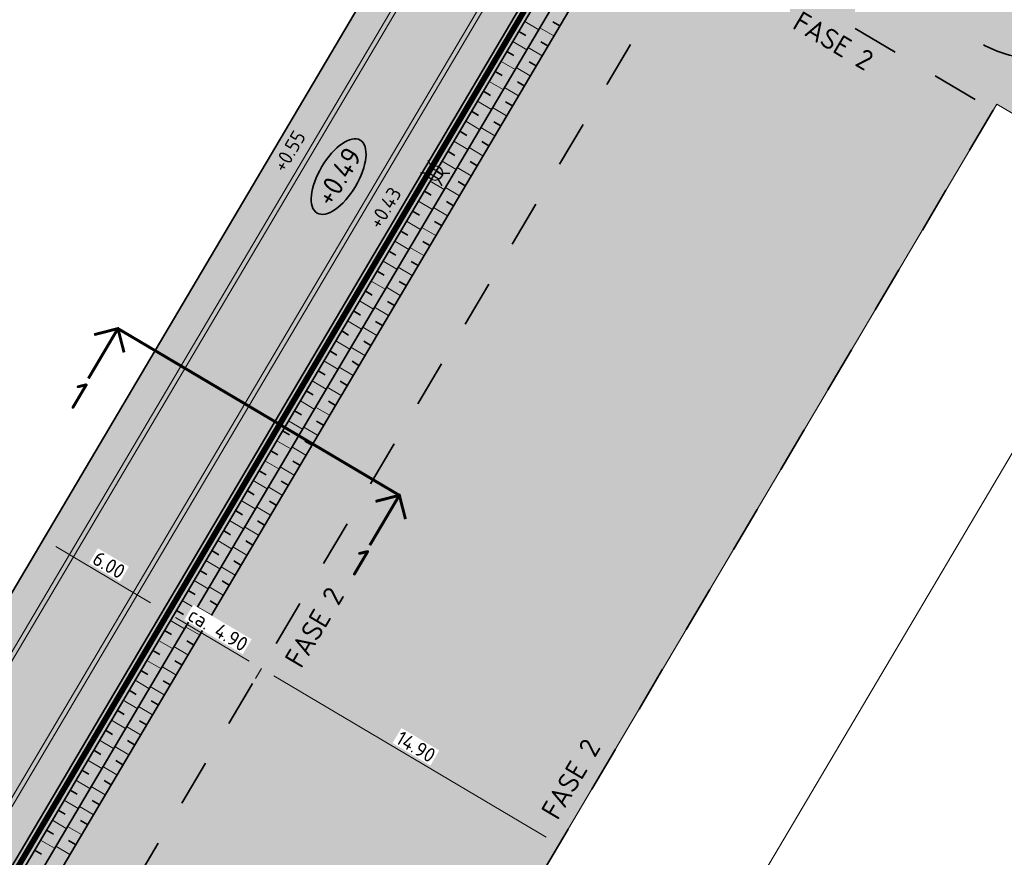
# Model space of a CAD drawing. Header units: metres. Extents: x 90722 to 92458, y 464239 to 465276.
# Tile 13 of 33: x 90834 to 90876, y 464997 to 465033. Entities that reach past the tile are written whole.
import ezdxf
from ezdxf.enums import TextEntityAlignment as Align

# ---------------------------------------------------------------- set-up
doc = ezdxf.new("R2010")
doc.units = ezdxf.units.M
for name, pattern in [('NLCS-HIDDEN', [4, 2, -2]), ('RI-DRAIN_PP100', [10, 6, -1, 0, -1, 0, -1, 0, -1]), ('XX-CENTER', [8, 5, -1, 1, -1]), ('XX-FASEGRENS', [4, 2, -2])]:
    doc.linetypes.add(name, pattern=pattern)
for name, color, linetype, lineweight in [('N-WE-GR-GRAS_RUIGGRAS-A-500', 62, 'Continuous', 18), ('N-WE-GW-TALUDARCERING_KORT-G', 90, 'Continuous', 35), ('N-WE-GW-TALUDARCERING_LANG-G', 90, 'Continuous', 18), ('N-WE-GW-WATERGANG_GREPPEL_BODEM-G', 90, 'Continuous', 35), ('N-WE-GW-WATERGANG_GREPPEL_INSTEEK-G', 90, 'Continuous', 35), ('N-WE-IE-MEUBILAIR_WEGMEUBILAIR_LICHTMAST-S', 7, 'Continuous', 25), ('N-WE-KG-FASEGRENS_ONTWIKKELING-G', 7, 'XX-FASEGRENS', 35), ('N-WE-KG-FASEGRENS_ONTWIKKELING-T35', 2, 'Continuous', 35), ('N-WE-RI-DRAINAGE_DRAIN_PP_100-G', 90, 'RI-DRAIN_PP100', 35), ('N-WE-VH-HOOGTELABEL-S', 7, 'Continuous', 25), ('N-WE-VH-M', 7, 'Continuous', 18), ('N-WE-VH-VERHARDING_STREETPRINT-A-500', 252, 'Continuous', 0), ('N01-WE-GW-HELOFYTENFILTER-A-500', 62, 'Continuous', 18), ('N02-WE-VH-M', 7, 'Continuous', 18), ('N02-WE-VH-VERHARDING-G', 7, 'Continuous', 35), ('X-XX-AL-VERWIJZING_DOORSNEDE-S', 7, 'Continuous', 25), ('X02-XX-AL-HOOGTELABEL-T25', 7, 'Continuous', 25)]:
    doc.layers.add(name, color=color, linetype=linetype, lineweight=lineweight)
doc.layers.add('N-WE-GW-WATERGANG_GREPPEL-V', color=7, linetype='Continuous', lineweight=18, true_color=0xb7ee87)
doc.layers.add('N-WE-OG-WEG_PARKEERPLAATS_HOOFDRIJBAAN-A-500', color=7, linetype='Continuous', lineweight=18, true_color=0x848483)
doc.layers.add('N-WE-KL-TRACE_ET_OV-G', color=190, linetype='NLCS-HIDDEN', lineweight=35, true_color=0x7f00ff, transparency=0.5)
doc.layers.add('X-XX-AL-HULPLIJN-G', color=155, linetype='Continuous', lineweight=18, plot=False)
doc.layers.get('0').freeze()
doc.styles.add('NLCS-ISO', font='NLCS-ISO.ttf')
doc.styles.add('NLCS-ISO-M250-T25', font='NLCS-ISO.ttf', dxfattribs={"height": 0.625})
doc.styles.add('NLCS-ISO-M250-T35', font='NLCS-ISO.ttf', dxfattribs={"height": 0.875})
doc.dimstyles.new('NLCS-M250-T25-PIJL_L2_H1', dxfattribs={"dimscale": 0.25, "dimtxt": 2.5, "dimasz": 2.5, "dimexe": 2, "dimexo": 2, "dimgap": 0.7, "dimtad": 1, "dimzin": 0, "dimdsep": 46, "dimtxsty": 'NLCS-ISO-M250-T25', "dimcen": 0, "dimdle": 2, "dimclrd": 256, "dimclre": 256, "dimclrt": 256, "dimadec": 1, "dimazin": 0, "dimtfac": 1, "dimtdec": 3, "dimtofl": 0, "dimtmove": 0, "dimatfit": 3, "dimfxl": 2, "dimfxlon": 1, "dimtfillclr": 256, "dimtolj": 1, "dimtzin": 0, "dimlwd": -1, "dimlwe": -1, "dimarcsym": 0})
pattern_1 = [(59.397232, (90587.82589, 464789.43495), (-0.036921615, 0.143829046), [0.105, -0.105]), (149.397232, (90587.82589, 464789.43495), (-0.053453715, -0.09037533), [])]

# ---------------------------------------------------------------- blocks, each defined once
blk = doc.blocks.new('*D22')
at = {"layer": 'Defpoints', "color": 0, "transparency": 16777216}
for p in [(90885.806, 465029.585), (90845.165, 464960.906), (90845.167, 464960.905)]:
    blk.add_point(p, dxfattribs=at)
at = {"layer": 'N-WE-VH-M', "transparency": 16777216}
for p, q in [((90885.807, 465029.584), (90886.237, 465029.329)), ((90885.489, 465029.046), (90845.485, 464961.442)), ((90845.167, 464960.905), (90845.597, 464960.65))]:
    blk.add_line(p, q, dxfattribs=at)
for points in [[(90885.399, 465029.099), (90885.579, 465028.993), (90885.807, 465029.584)], [(90845.396, 464961.495), (90845.575, 464961.389), (90845.167, 464960.905)]]:
    blk.add_solid(points, dxfattribs=at)
at = {"layer": 'N-WE-VH-M', "transparency": 16777216, "insert": (90865.068, 464995.493), "char_height": 0.625, "attachment_point": 5, "rotation": 59.3857, "style": 'NLCS-ISO-M250-T25', "bg_fill": 3, "box_fill_scale": 1.1, "bg_fill_color": 256, "bg_fill_true_color": 13158600, "bg_fill_transparency": 0}
blk.add_mtext('\\A1;79.80', dxfattribs=at)
blk = doc.blocks.new('*D23')
at = {"layer": 'Defpoints', "color": 0, "transparency": 16777216}
for p in [(90844.418, 465005.062), (90857.238, 464997.469), (90857.238, 464997.469)]:
    blk.add_point(p, dxfattribs=at)
at = {"layer": 'N-WE-VH-M', "transparency": 16777216}
for p, q in [((90844.418, 465005.062), (90844.163, 465004.632)), ((90844.956, 465004.744), (90856.701, 464997.788)), ((90857.238, 464997.469), (90856.984, 464997.039))]:
    blk.add_line(p, q, dxfattribs=at)
for points in [[(90845.009, 465004.833), (90844.903, 465004.654), (90844.418, 465005.062)], [(90856.754, 464997.877), (90856.648, 464997.698), (90857.238, 464997.469)]]:
    blk.add_solid(points, dxfattribs=at)
at = {"layer": 'N-WE-VH-M', "transparency": 16777216, "insert": (90851.077, 465001.685), "char_height": 0.625, "attachment_point": 5, "rotation": 329.3627, "style": 'NLCS-ISO-M250-T25', "bg_fill": 3, "box_fill_scale": 1.1, "bg_fill_color": 256, "bg_fill_true_color": 13158600, "bg_fill_transparency": 0}
blk.add_mtext('\\A1;14.90', dxfattribs=at)
blk = doc.blocks.new('*D38')
at = {"layer": 'Defpoints', "color": 0, "transparency": 16777216}
for p in [(90835.01, 465010.629), (90840.174, 465007.574), (90840.174, 465007.574)]:
    blk.add_point(p, dxfattribs=at)
at = {"layer": 'N02-WE-VH-M', "transparency": 16777216}
for p, q in [((90835.01, 465010.629), (90835.264, 465011.06)), ((90835.548, 465010.311), (90839.636, 465007.892)), ((90840.174, 465007.574), (90840.428, 465008.004))]:
    blk.add_line(p, q, dxfattribs=at)
for points in [[(90835.601, 465010.401), (90835.495, 465010.221), (90835.01, 465010.629)], [(90839.689, 465007.982), (90839.583, 465007.803), (90840.174, 465007.574)]]:
    blk.add_solid(points, dxfattribs=at)
at = {"layer": 'N02-WE-VH-M', "transparency": 16777216, "insert": (90837.84, 465009.521), "char_height": 0.625, "attachment_point": 5, "rotation": 329.3872, "style": 'NLCS-ISO-M250-T25', "bg_fill": 3, "box_fill_scale": 1.1, "bg_fill_color": 256, "bg_fill_true_color": 13158600, "bg_fill_transparency": 0}
blk.add_mtext('\\A1;6.00', dxfattribs=at)
blk = doc.blocks.new('*D42')
at = {"layer": 'Defpoints', "color": 0, "transparency": 16777216}
for p in [(90840.174, 465007.574), (90840.178, 465007.581), (90844.423, 465005.07)]:
    blk.add_point(p, dxfattribs=at)
at = {"layer": 'N-WE-VH-M', "transparency": 16777216}
for p, q in [((90840.174, 465007.574), (90839.919, 465007.144)), ((90843.881, 465005.381), (90840.711, 465007.256)), ((90844.419, 465005.063), (90844.164, 465004.633))]:
    blk.add_line(p, q, dxfattribs=at)
for points in [[(90840.764, 465007.345), (90840.658, 465007.166), (90840.174, 465007.574)], [(90843.934, 465005.471), (90843.828, 465005.292), (90844.419, 465005.063)]]:
    blk.add_solid(points, dxfattribs=at)
at = {"layer": 'N-WE-VH-M', "transparency": 16777216, "insert": (90842.544, 465006.738), "char_height": 0.625, "attachment_point": 5, "rotation": 329.3972, "style": 'NLCS-ISO-M250-T25', "bg_fill": 3, "box_fill_scale": 1.1, "bg_fill_color": 256, "bg_fill_true_color": 13158600, "bg_fill_transparency": 0}
blk.add_mtext('\\A1;ca. 4.90', dxfattribs=at)
blk = doc.blocks.new('*U92')
at = {"linetype": 'Continuous', "const_width": 0.5, "flags": 128}
for points in [[(-28.42, -3), (-31.42, 0), (-34.42, -3)], [(-31.42, 0), (-31.42, -10)], [(28, -3), (25, 0), (22, -3)], [(25, 0), (25, -10)]]:
    blk.add_lwpolyline(points, dxfattribs=at)
at = {"linetype": 'XX-CENTER', "const_width": 0.5, "flags": 128}
blk.add_lwpolyline([(25, 0), (-31.42, 0)], dxfattribs=at)
at = {"linetype": 'Continuous', "style": 'NLCS-ISO'}
for tag, p in [('PIJL_LINKS', (-31.44, -10.9)), ('PIJL_RECHTS', (24.98, -10.9))]:
    blk.add_attdef(tag, text='', height=5, dxfattribs=at).set_placement(p, align=Align.TOP_CENTER)
blk = doc.blocks.new('N-SIE-WEG_LICHTMAST-SO')
h = blk.add_hatch(color=256)
h.paths.add_polyline_path([(1.16, 0.5, 0.658505), (-1.16, 0.5)])
h.paths.add_polyline_path([(-1.16, -0.5, 0.658505), (1.16, -0.5)])
at = {"flags": 128}
for points in [[(0, 1.27), (0, 2.53)], [(-2.19, 1.27), (-1.1, 0.63)], [(-1.16, 0.5), (1.16, 0.5)], [(1.1, 0.63), (2.19, 1.27)], [(-2.19, -1.27), (-1.1, -0.63)], [(-1.16, -0.5), (1.16, -0.5)], [(0, -1.27), (0, -2.53)], [(2.19, -1.27), (1.1, -0.63)]]:
    blk.add_lwpolyline(points, dxfattribs=at)
at = {"ltscale": 0.5}
blk.add_circle((0, 0), 1.27, dxfattribs=at)
at = {"style": 'NLCS-ISO'}
blk.add_attdef('TYPE', text='', height=1.8, dxfattribs=at).set_placement((-2.47, 0), align=Align.MIDDLE_RIGHT)
blk = doc.blocks.new('SAL-HOOGTELABEL_AANLEG-SO')
at = {"linetype": 'Continuous', "lineweight": 35}
blk.add_ellipse((0, 0), major_axis=(-7.32, 0), ratio=0.459953, dxfattribs=at)
at = {"style": 'NLCS-ISO'}
blk.add_attdef('HOOGTE', text='', height=3.5, dxfattribs=at).set_placement((0, 0), align=Align.MIDDLE_CENTER)

msp = doc.modelspace()

# ---------------------------------------------------------------- hatches: boundary and pattern name
at = {"layer": 'N-WE-GR-GRAS_RUIGGRAS-A-500'}
h = msp.add_hatch(dxfattribs=at)
h.set_pattern_fill('AGR-GRAS_RUIGGRAS-SO', color=256, scale=0.25, angle=-30.6028, pattern_type=2)
h.set_pattern_definition([(338.7945, (90847.4533, 464971.2085), (1.157413, 1.42804), [0.1875, -2]), (338.7945, (90847.4286, 464971.1236), (1.157413, 1.42804), [0.1875, -2]), (33.7945, (90847.5791, 464970.8498), (-0.107986, 2.18394), [0.1875, -1]), (33.7945, (90847.6213, 464970.773), (-0.107986, 2.18394), [0.1875, -1]), (63.7945, (90847.9132, 464970.8907), (-0.68168, 1.72871), [0.1875, -1.25]), (63.7945, (90847.998, 464970.8661), (-0.68168, 1.72871), [0.1875, -1.25]), (313.7945, (90847.7271, 464971.359), (1.421339, 0.323721), [0.1875, -1]), (313.7945, (90847.8038, 464971.4012), (1.421339, 0.323721), [0.1875, -1]), (103.7945, (90847.7271, 464971.359), (-1.99975, 0.281294), [0.1875, -1]), (103.7945, (90847.8038, 464971.4012), (-1.99975, 0.281294), [0.1875, -1]), (3.7945, (90847.4533, 464971.2085), (0.49509, 1.035033), [0.1875, -1.25]), (3.7945, (90847.4286, 464971.1236), (0.49509, 1.035033), [0.1875, -1.25]), (18.7945, (90847.5791, 464970.8498), (0.46094, 2.13747), [0.1875, -1]), (18.7945, (90847.6092, 464970.795), (0.46094, 2.13747), [0.1875, -1]), (18.7945, (90847.7326, 464971.2194), (-0.047713, 1.304166), [0.1875, -1]), (18.7945, (90847.7627, 464971.1646), (-0.047713, 1.304166), [0.1875, -1])])
edge = h.paths.add_edge_path(flags=16)
edge.add_arc((90874.037, 465035.157), 0.7, 239.3743, 419.3743)
edge.add_line((90874.393, 465035.759), (90866.566, 465040.393))
edge.add_arc((90863.764, 465035.66), 5.5, 59.3743, 149.3872)
edge.add_line((90859.03, 465038.461), (90825.519, 464981.826))
edge.add_arc((90831.974, 464978.007), 7.5, 149.3872, 239.386)
edge.add_line((90828.155, 464971.552), (90838.712, 464965.305))
edge.add_arc((90839.068, 464965.908), 0.7, 239.386, 329.3958)
edge.add_line((90839.671, 464965.551), (90839.824, 464965.811))
edge.add_arc((90840.685, 464965.302), 1, 59.3958, 149.3958, ccw=False)
edge.add_line((90841.194, 464966.163), (90841.953, 464965.714))
edge.add_arc((90842.462, 464966.575), 1, 239.3958, 329.3958)
edge.add_line((90843.322, 464966.066), (90845.359, 464969.509))
edge.add_arc((90844.498, 464970.018), 1, 329.3958, 419.3958)
edge.add_line((90845.007, 464970.879), (90843.044, 464972.04))
edge.add_arc((90842.535, 464971.179), 1, 59.3958, 149.3958)
edge.add_line((90841.674, 464971.688), (90838.822, 464966.867))
edge.add_line((90838.822, 464966.867), (90828.868, 464972.757))
edge.add_arc((90831.974, 464978.007), 6.1, 149.3872, 239.386, ccw=False)
edge.add_line((90826.724, 464981.113), (90860.235, 465037.748))
edge.add_arc((90863.764, 465035.66), 4.1, 59.3743, 149.3872, ccw=False)
edge.add_line((90865.852, 465039.188), (90873.68, 465034.554))
edge = h.paths.add_edge_path()
edge.add_line((90846.164, 464966.707), (90848.824, 464971.204))
edge.add_line((90848.824, 464971.204), (90847.278, 464972.119))
edge.add_arc((90844.353, 464967.174), 5.744, 59.3958, 84.1318)
edge.add_arc((90845.088, 464974.322), 1.441, 154.9444, 264.1318, ccw=False)
edge.add_line((90843.782, 464974.933), (90843.89, 464974.883))
edge.add_line((90843.89, 464974.883), (90876.125, 465029.38))
edge.add_line((90876.125, 465029.38), (90879.674, 465027.281))
edge.add_line((90879.674, 465027.281), (90882.174, 465031.503))
edge.add_line((90882.174, 465031.503), (90878.807, 465033.494))
edge.add_line((90878.807, 465033.494), (90866.717, 465040.652))
edge.add_arc((90863.764, 465035.66), 5.8, 59.3872, 149.3872)
edge.add_line((90858.772, 465038.614), (90856.226, 465034.31))
edge.add_line((90856.226, 465034.31), (90856.054, 465034.412))
edge.add_line((90856.054, 465034.412), (90825.089, 464982.081))
edge.add_arc((90831.974, 464978.007), 8, 149.3872, 239.386)
edge.add_line((90827.9, 464971.122), (90839.06, 464964.518))
edge.add_line((90839.06, 464964.518), (90839.315, 464964.95))
edge.add_line((90839.315, 464964.95), (90839.383, 464964.91))
edge.add_arc((90841.861, 464969.253), 5, 240.2867, 329.3958)
at = {"layer": 'N-WE-GW-WATERGANG_GREPPEL-V'}
h = msp.add_hatch(color=256, dxfattribs=at)
h.dxf.hatch_style = 1
h.paths.add_polyline_path([(90839.425, 464966.51), (90828.868, 464972.757, -0.414208), (90826.724, 464981.113), (90860.235, 465037.748, -0.41428), (90865.852, 465039.188), (90873.68, 465034.554, 1), (90874.393, 465035.759), (90866.566, 465040.393, 0.41428), (90859.03, 465038.461), (90825.519, 464981.826, 0.414208), (90828.155, 464971.552), (90838.712, 464965.305, 1)])
at = {"layer": 'N-WE-OG-WEG_PARKEERPLAATS_HOOFDRIJBAAN-A-500'}
h = msp.add_hatch(color=256, dxfattribs=at)
h.dxf.hatch_style = 1
edge = h.paths.add_edge_path()
edge.add_line((90884.847, 464942.077), (90927.505, 465014.201))
edge.add_arc((90920.618, 465018.271), 8, 239.3715, 329.4229, ccw=False)
edge.add_line((90916.542, 465011.387), (90913.116, 465013.415))
edge.add_arc((90910.059, 465008.252), 6, -30.6128, 59.3715, ccw=False)
edge.add_line((90915.223, 465005.197), (90881.718, 464948.572))
edge.add_arc((90874.833, 464952.646), 8, 239.386, 329.3872, ccw=False)
edge.add_line((90870.759, 464945.761), (90827.9, 464971.122))
edge.add_arc((90831.974, 464978.007), 8, 149.3872, 239.386, ccw=False)
edge.add_line((90825.089, 464982.081), (90858.6, 465038.715))
edge.add_arc((90863.764, 465035.66), 6, 59.3715, 149.3872, ccw=False)
edge.add_line((90866.821, 465040.823), (90847.888, 465052.025))
edge.add_arc((90842.793, 465043.421), 10, -30.6128, 59.3662, ccw=False)
edge.add_line((90851.399, 465038.328), (90817.888, 464981.694))
edge.add_arc((90826.495, 464976.601), 10, 149.3872, 239.3868)
edge.add_line((90821.402, 464967.995), (90831.744, 464961.876))
edge.add_line((90831.744, 464961.876), (90857.993, 464946.343))
edge.add_line((90857.993, 464946.343), (90871.146, 464938.56))
edge.add_arc((90876.239, 464947.167), 10, 239.3861, 329.4072)
edge = h.paths.add_edge_path()
edge.add_line((90835.362, 464958.573), (90853.356, 464947.925))
edge.add_arc((90851.882, 464936.016), 12, 59.386, 82.9425, ccw=False)
edge.add_line((90857.993, 464946.343), (90831.744, 464961.876))
edge.add_arc((90825.633, 464951.548), 12, 35.8294, 59.386, ccw=False)
at = {"layer": 'N-WE-VH-VERHARDING_STREETPRINT-A-500'}
h = msp.add_hatch(dxfattribs=at)
h.set_pattern_fill('AVH-BSS_KEIFORMAAT_KEPER', color=256, angle=-225, pattern_type=2)
h.set_pattern_definition([(104.397232, (90587.82589, 464789.43495), (-0.127810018, 0.07559497), [0.315, -0.105]), (14.397232, (90587.62249, 464789.38274), (-0.127810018, 0.07559497), [0.315, -0.105])])
h.paths.add_polyline_path([(90855.272, 465036.037), (90856.563, 465035.273), (90858.6, 465038.715, -0.414294), (90866.821, 465040.823), (90847.888, 465052.025, -0.414106), (90851.399, 465038.328), (90852.69, 465037.565), (90821.216, 464984.372), (90823.798, 464982.844)])
h = msp.add_hatch(dxfattribs=at)
h.set_pattern_fill('AVH-BSS_KEIFORMAAT_HALFST', color=256, angle=-270, pattern_type=2)
h.set_pattern_definition(pattern_1)
h.paths.add_polyline_path([(90852.518, 465037.666), (90851.399, 465038.328), (90819.925, 464985.136), (90821.044, 464984.474)])
h = msp.add_hatch(dxfattribs=at)
h.set_pattern_fill('AVH-BSS_KEIFORMAAT_HALFST', color=256, pattern_type=2)
h.set_pattern_definition([(329.39723, (90821.03983, 464984.47649), (0.14382905, 0.03692162), [0.105, -0.105]), (59.39723, (90821.03983, 464984.47649), (-0.09037533, 0.05345372), [])])
h.paths.add_polyline_path([(90852.69, 465037.565), (90852.518, 465037.666), (90821.044, 464984.474), (90821.216, 464984.372)])
h = msp.add_hatch(dxfattribs=at)
h.set_pattern_fill('AVH-BSS_KEIFORMAAT_HALFST', color=256, pattern_type=2)
h.set_pattern_definition([(329.39723, (90823.79384, 464982.84694), (0.14382905, 0.03692162), [0.105, -0.105]), (59.39723, (90823.79384, 464982.84694), (-0.09037533, 0.05345372), [])])
h.paths.add_polyline_path([(90855.444, 465035.935), (90855.272, 465036.037), (90823.798, 464982.844), (90823.97, 464982.743)])
h = msp.add_hatch(dxfattribs=at)
h.set_pattern_fill('AVH-BSS_KEIFORMAAT_HALFST', color=256, angle=-270, pattern_type=2)
h.set_pattern_definition(pattern_1)
h.paths.add_polyline_path([(90856.563, 465035.273), (90855.444, 465035.935), (90823.97, 464982.743), (90825.089, 464982.081)])
at = {"layer": 'N01-WE-GW-HELOFYTENFILTER-A-500'}
h = msp.add_hatch(dxfattribs=at)
h.set_pattern_fill('AGR-GRAS_SPORTVELD-SO', color=256, scale=0.1, angle=14.3972, pattern_type=2)
h.set_pattern_definition([(343.794463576, (0, 0), (0.060262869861, 0.065145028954), [0, -0.079375])])
edge = h.paths.add_edge_path()
edge.add_arc((90863.765, 465035.662), 2.5, 59.3715, 149.3872)
edge.add_line((90861.613, 465036.935), (90828.763, 464981.417))
edge.add_arc((90830.485, 464980.399), 2, 149.3872, 239.386)
edge.add_line((90829.466, 464978.677), (90842.748, 464970.818))
edge.add_arc((90841.017, 464967.892), 3.4, -120.614, 59.386, ccw=False)
edge.add_line((90839.286, 464964.966), (90828.155, 464971.552))
edge.add_arc((90831.974, 464978.007), 7.5, 149.3872, 239.386, ccw=False)
edge.add_line((90825.519, 464981.826), (90859.031, 465038.463))
edge.add_arc((90863.765, 465035.662), 5.5, 59.3715, 149.3872, ccw=False)
edge.add_line((90866.567, 465040.395), (90873.451, 465036.319))
edge.add_arc((90872.687, 465035.028), 1.5, -120.6285, 59.3715, ccw=False)
edge.add_line((90871.922, 465033.737), (90865.038, 465037.813))
h.paths.add_polyline_path([(90842.803, 464970.126), (90843.146, 464970.489), (90843.509, 464970.145), (90843.165, 464969.782)], flags=16)

# ---------------------------------------------------------------- linework, layer by layer
at = {"layer": 'N-WE-GW-TALUDARCERING_KORT-G'}
for p, q in [((90857.28, 465032.753), (90856.978, 465032.931)), ((90855.514, 465032.519), (90855.816, 465032.341)), ((90856.77, 465031.892), (90856.469, 465032.071)), ((90855.005, 465031.658), (90855.306, 465031.48)), ((90856.261, 465031.032), (90855.96, 465031.21)), ((90854.496, 465030.798), (90854.797, 465030.619)), ((90855.752, 465030.171), (90855.451, 465030.349)), ((90853.987, 465029.937), (90854.288, 465029.759)), ((90855.243, 465029.311), (90854.942, 465029.489)), ((90853.477, 465029.076), (90853.779, 465028.898)), ((90854.734, 465028.45), (90854.432, 465028.628)), ((90852.968, 465028.216), (90853.269, 465028.038)), ((90854.224, 465027.589), (90853.923, 465027.768)), ((90852.459, 465027.355), (90852.76, 465027.177)), ((90853.715, 465026.729), (90853.414, 465026.907)), ((90851.95, 465026.495), (90852.251, 465026.316)), ((90853.206, 465025.868), (90852.905, 465026.046)), ((90851.441, 465025.634), (90851.742, 465025.456)), ((90852.697, 465025.007), (90852.395, 465025.186)), ((90850.931, 465024.773), (90851.233, 465024.595)), ((90852.187, 465024.147), (90851.886, 465024.325)), ((90850.422, 465023.913), (90850.723, 465023.734)), ((90851.678, 465023.286), (90851.377, 465023.464)), ((90849.913, 465023.052), (90850.214, 465022.874)), ((90851.169, 465022.426), (90850.868, 465022.604)), ((90849.404, 465022.191), (90849.705, 465022.013)), ((90850.66, 465021.565), (90850.358, 465021.743)), ((90848.894, 465021.331), (90849.196, 465021.153)), ((90850.15, 465020.704), (90849.849, 465020.883)), ((90848.385, 465020.47), (90848.686, 465020.292)), ((90849.641, 465019.844), (90849.34, 465020.022)), ((90847.876, 465019.609), (90848.177, 465019.431)), ((90849.132, 465018.983), (90848.831, 465019.161)), ((90847.367, 465018.749), (90847.668, 465018.571)), ((90848.623, 465018.122), (90848.322, 465018.301)), ((90846.857, 465017.888), (90847.159, 465017.71)), ((90848.114, 465017.262), (90847.812, 465017.44)), ((90846.348, 465017.028), (90846.649, 465016.849)), ((90847.604, 465016.401), (90847.303, 465016.579)), ((90845.839, 465016.167), (90846.14, 465015.989)), ((90847.095, 465015.541), (90846.794, 465015.719)), ((90845.33, 465015.306), (90845.631, 465015.128)), ((90846.586, 465014.68), (90846.285, 465014.858)), ((90844.821, 465014.446), (90845.122, 465014.267)), ((90846.077, 465013.819), (90845.775, 465013.997)), ((90844.311, 465013.585), (90844.613, 465013.407)), ((90843.802, 465012.724), (90844.103, 465012.546)), ((90845.567, 465012.959), (90845.266, 465013.137)), ((90845.058, 465012.098), (90844.757, 465012.276)), ((90843.293, 465011.864), (90843.594, 465011.686)), ((90844.549, 465011.237), (90844.248, 465011.416)), ((90842.784, 465011.003), (90843.085, 465010.825)), ((90844.04, 465010.377), (90843.738, 465010.555)), ((90842.274, 465010.143), (90842.576, 465009.964)), ((90843.53, 465009.516), (90843.229, 465009.694)), ((90841.765, 465009.282), (90842.066, 465009.104)), ((90843.021, 465008.655), (90842.72, 465008.834)), ((90841.256, 465008.421), (90841.557, 465008.243)), ((90842.512, 465007.795), (90842.211, 465007.973)), ((90840.747, 465007.561), (90841.048, 465007.382)), ((90842.003, 465006.934), (90841.701, 465007.112)), ((90840.237, 465006.7), (90840.539, 465006.522)), ((90841.493, 465006.074), (90841.192, 465006.252)), ((90839.728, 465005.839), (90840.029, 465005.661)), ((90840.984, 465005.213), (90840.683, 465005.391)), ((90839.219, 465004.979), (90839.52, 465004.801)), ((90840.475, 465004.352), (90840.174, 465004.531)), ((90838.71, 465004.118), (90839.011, 465003.94)), ((90839.966, 465003.492), (90839.665, 465003.67)), ((90838.2, 465003.258), (90838.502, 465003.079)), ((90839.457, 465002.631), (90839.155, 465002.809)), ((90837.691, 465002.397), (90837.992, 465002.219)), ((90838.947, 465001.77), (90838.646, 465001.949)), ((90837.182, 465001.536), (90837.483, 465001.358)), ((90838.438, 465000.91), (90838.137, 465001.088)), ((90836.673, 465000.676), (90836.974, 465000.497)), ((90837.929, 465000.049), (90837.628, 465000.227)), ((90836.164, 464999.815), (90836.465, 464999.637)), ((90837.42, 464999.189), (90837.118, 464999.367)), ((90835.654, 464998.954), (90835.956, 464998.776)), ((90836.91, 464998.328), (90836.609, 464998.506)), ((90835.145, 464998.094), (90835.446, 464997.916)), ((90836.401, 464997.467), (90836.1, 464997.646)), ((90834.636, 464997.233), (90834.937, 464997.055))]:
    msp.add_line(p, q, dxfattribs=at)
at = {"layer": 'N-WE-GW-TALUDARCERING_LANG-G'}
for p, q in [((90855.769, 465032.949), (90856.371, 465032.593)), ((90857.025, 465032.323), (90856.423, 465032.679)), ((90855.26, 465032.089), (90855.862, 465031.732)), ((90856.516, 465031.462), (90855.913, 465031.819)), ((90854.751, 465031.228), (90855.353, 465030.872)), ((90856.007, 465030.602), (90855.404, 465030.958)), ((90854.241, 465030.367), (90854.844, 465030.011)), ((90855.497, 465029.741), (90854.895, 465030.097)), ((90853.732, 465029.507), (90854.335, 465029.15)), ((90854.988, 465028.88), (90854.386, 465029.237)), ((90853.223, 465028.646), (90853.825, 465028.29)), ((90854.479, 465028.02), (90853.876, 465028.376)), ((90852.714, 465027.785), (90853.316, 465027.429)), ((90853.97, 465027.159), (90853.367, 465027.515)), ((90852.204, 465026.925), (90852.807, 465026.568)), ((90853.46, 465026.298), (90852.858, 465026.655)), ((90851.695, 465026.064), (90852.298, 465025.708)), ((90852.951, 465025.438), (90852.349, 465025.794)), ((90851.186, 465025.204), (90851.788, 465024.847)), ((90852.442, 465024.577), (90851.84, 465024.934)), ((90850.677, 465024.343), (90851.279, 465023.986)), ((90851.933, 465023.716), (90851.33, 465024.073)), ((90850.167, 465023.482), (90850.77, 465023.126)), ((90851.424, 465022.856), (90850.821, 465023.212)), ((90849.658, 465022.622), (90850.261, 465022.265)), ((90850.914, 465021.995), (90850.312, 465022.352)), ((90849.149, 465021.761), (90849.751, 465021.405)), ((90850.405, 465021.135), (90849.803, 465021.491)), ((90848.64, 465020.9), (90849.242, 465020.544)), ((90849.896, 465020.274), (90849.293, 465020.63)), ((90848.131, 465020.04), (90848.733, 465019.683)), ((90849.387, 465019.413), (90848.784, 465019.77)), ((90847.621, 465019.179), (90848.224, 465018.823)), ((90848.877, 465018.553), (90848.275, 465018.909)), ((90847.112, 465018.319), (90847.715, 465017.962)), ((90848.368, 465017.692), (90847.766, 465018.049)), ((90846.603, 465017.458), (90847.205, 465017.101)), ((90847.859, 465016.831), (90847.256, 465017.188)), ((90846.094, 465016.597), (90846.696, 465016.241)), ((90847.35, 465015.971), (90846.747, 465016.327)), ((90845.584, 465015.737), (90846.187, 465015.38)), ((90846.84, 465015.11), (90846.238, 465015.467)), ((90845.075, 465014.876), (90845.678, 465014.52)), ((90846.331, 465014.25), (90845.729, 465014.606)), ((90844.566, 465014.015), (90845.168, 465013.659)), ((90845.822, 465013.389), (90845.22, 465013.745)), ((90844.057, 465013.155), (90844.659, 465012.798)), ((90845.313, 465012.528), (90844.71, 465012.885)), ((90843.547, 465012.294), (90844.15, 465011.938)), ((90844.803, 465011.668), (90844.201, 465012.024)), ((90843.038, 465011.434), (90843.641, 465011.077)), ((90844.294, 465010.807), (90843.692, 465011.164)), ((90842.529, 465010.573), (90843.131, 465010.216)), ((90843.785, 465009.946), (90843.183, 465010.303)), ((90842.02, 465009.712), (90842.622, 465009.356)), ((90843.276, 465009.086), (90842.673, 465009.442)), ((90841.511, 465008.852), (90842.113, 465008.495)), ((90842.767, 465008.225), (90842.164, 465008.582)), ((90841.001, 465007.991), (90841.604, 465007.635)), ((90842.257, 465007.365), (90841.655, 465007.721)), ((90840.492, 465007.13), (90841.094, 465006.774)), ((90841.748, 465006.504), (90841.146, 465006.86)), ((90839.983, 465006.27), (90840.585, 465005.913)), ((90841.239, 465005.643), (90840.636, 465006)), ((90839.474, 465005.409), (90840.076, 465005.053)), ((90840.73, 465004.783), (90840.127, 465005.139)), ((90838.964, 465004.548), (90839.567, 465004.192)), ((90840.22, 465003.922), (90839.618, 465004.278)), ((90838.455, 465003.688), (90839.058, 465003.331)), ((90839.711, 465003.061), (90839.109, 465003.418)), ((90837.946, 465002.827), (90838.548, 465002.471)), ((90839.202, 465002.201), (90838.599, 465002.557)), ((90837.437, 465001.967), (90838.039, 465001.61)), ((90838.693, 465001.34), (90838.09, 465001.697)), ((90836.927, 465001.106), (90837.53, 465000.75)), ((90838.183, 465000.48), (90837.581, 465000.836)), ((90836.418, 465000.245), (90837.021, 464999.889)), ((90837.674, 464999.619), (90837.072, 464999.975)), ((90835.909, 464999.385), (90836.511, 464999.028)), ((90837.165, 464998.758), (90836.563, 464999.115)), ((90835.4, 464998.524), (90836.002, 464998.168)), ((90836.656, 464997.898), (90836.053, 464998.254)), ((90834.89, 464997.663), (90835.493, 464997.307)), ((90836.147, 464997.037), (90835.544, 464997.393))]:
    msp.add_line(p, q, dxfattribs=at)
at = {"layer": 'N-WE-GW-WATERGANG_GREPPEL_BODEM-G', "flags": 128}
msp.add_lwpolyline([(90874.037, 465035.157), (90866.209, 465039.791, 0.41428), (90859.633, 465038.104), (90826.122, 464981.469, 0.414206), (90828.511, 464972.154), (90839.068, 464965.908)], format="xyb", dxfattribs=at)
at = {"layer": 'N-WE-GW-WATERGANG_GREPPEL_INSTEEK-G', "flags": 128}
msp.add_lwpolyline([(90873.68, 465034.554), (90865.852, 465039.188, 0.41428), (90860.235, 465037.748), (90826.724, 464981.113, 0.414206), (90828.868, 464972.757), (90839.425, 464966.51, -1), (90838.712, 464965.305), (90828.155, 464971.552, -0.414206), (90825.519, 464981.826), (90859.03, 465038.461, -0.41428), (90866.566, 465040.393), (90874.393, 465035.759, -1), (90873.68, 465034.554)], format="xyb", dxfattribs=at)
at = {"layer": 'N-WE-KG-FASEGRENS_ONTWIKKELING-G'}
msp.add_lwpolyline([(90830.797, 464982.035), (90863.14, 465036.713), (90875.973, 465029.122), (90843.631, 464974.444)], close=True, dxfattribs=at)
msp.add_lwpolyline([(90830.797, 464982.035), (90863.14, 465036.713), (90875.973, 465029.122), (90843.631, 464974.444)], close=True, dxfattribs=at)
at = {"layer": 'N02-WE-VH-VERHARDING-G', "flags": 128}
for points in [[(90847.885, 465052.027, -0.414214), (90851.399, 465038.328), (90817.888, 464981.694, 0.414206), (90821.402, 464967.995), (90831.744, 464961.876, -0.414208), (90835.961, 464945.437), (90810.092, 464901.717, -0.414214), (90793.653, 464897.501), (90792.793, 464898.01)], [(90866.819, 465040.824), (90866.819, 465040.824, 0.414214), (90858.6, 465038.715), (90825.089, 464982.081, 0.414206), (90827.9, 464971.122), (90870.759, 464945.761, 0.414221), (90881.718, 464948.572), (90915.223, 465005.197, 0.414133), (90913.116, 465013.415)]]:
    msp.add_lwpolyline(points, format="xyb", dxfattribs=at)
at = {"layer": 'X-XX-AL-HULPLIJN-G', "flags": 128}
for points in [[(90852.518, 465037.666), (90819.007, 464981.032, 0.414206), (90822.064, 464969.114), (90832.406, 464962.994, 0)], [(90852.69, 465037.565), (90819.179, 464980.93, 0.414206), (90822.166, 464969.286), (90832.508, 464963.166, 0)], [(90855.272, 465036.037), (90823.798, 464982.844, 0.414206), (90827.136, 464969.831), (90869.995, 464944.47, 0.414221), (90883.009, 464947.808), (90916.514, 465004.433)], [(90855.444, 465035.935), (90823.97, 464982.743, 0.414206), (90827.238, 464970.003), (90870.097, 464944.642, 0.414221), (90882.837, 464947.91), (90916.342, 465004.535, 0.000008), (90916.342, 465004.535, 0.000008)]]:
    msp.add_lwpolyline(points, format="xyb", dxfattribs=at)
at = {"layer": 'X-XX-AL-HULPLIJN-G'}
msp.add_lwpolyline([(90879.674, 465027.281), (90876.125, 465029.38), (90843.89, 464974.883), (90843.782, 464974.933, 0.516069), (90844.941, 464972.889, -0.108352), (90847.278, 464972.119), (90848.824, 464971.204), (90846.164, 464966.707, -0.414252), (90839.315, 464964.95), (90839.06, 464964.518)], format="xyb", dxfattribs=at)

# ---------------------------------------------------------------- block references
at = {"layer": 'X-XX-AL-VERWIJZING_DOORSNEDE-S', "xscale": 0.25, "yscale": 0.25, "zscale": 0.25, "rotation": 329.3715146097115}
msp.add_blockref('*U92', (90844.986, 465015.708), dxfattribs=at).add_auto_attribs({'PIJL_LINKS': '1', 'PIJL_RECHTS': '1'})

# ---------------------------------------------------------------- texts
at = {"layer": 'N-WE-KG-FASEGRENS_ONTWIKKELING-T35', "char_height": 0.875, "attachment_point": 2, "style": 'NLCS-ISO-M250-T35'}
for insert, rotation in [((90869.302, 465032.487), 329.3972), ((90846.322, 465007.058), 59.3972), ((90857.381, 465000.517), 59.3972)]:
    msp.add_mtext_dynamic_manual_height_columns('FASE 2', width=3.69342, gutter_width=4.375, heights=[0], dxfattribs=dict(at, insert=insert, rotation=rotation))

# ---------------------------------------------------------------- next in the draw order: dimensions: what is measured, and where the dimension line sits
at = {"layer": 'N-WE-VH-M'}
dim = msp.add_aligned_dim(p1=(90885.806, 465029.585), p2=(90845.165, 464960.906), distance=0.002, dimstyle='NLCS-M250-T25-PIJL_L2_H1', override={"dimtfill": 1}, dxfattribs=at)
dim.commit()
dim.dimension.update_dxf_attribs({"geometry": '*D22', "text_midpoint": (90865.068, 464995.493)})
dim = msp.add_linear_dim(base=(90840.174, 465007.574), p1=(90844.423, 465005.07), p2=(90840.178, 465007.581), angle=149.3972, text='ca. 4.90', dimstyle='NLCS-M250-T25-PIJL_L2_H1', override={"dimtfill": 1}, dxfattribs=at)
dim.commit()
dim.dimension.update_dxf_attribs({"geometry": '*D42', "text_midpoint": (90842.544, 465006.738)})

# ---------------------------------------------------------------- next in the draw order: block references
at = {"layer": 'N-WE-IE-MEUBILAIR_WEGMEUBILAIR_LICHTMAST-S', "xscale": 0.25, "yscale": 0.25, "zscale": 0.25, "rotation": 329.3972318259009}
msp.add_blockref('N-SIE-WEG_LICHTMAST-SO', (90851.901, 465026.412), dxfattribs=at)
at = {"layer": 'N-WE-VH-HOOGTELABEL-S', "xscale": 0.25, "yscale": 0.25, "zscale": 0.25, "rotation": 59.37151460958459}
msp.add_blockref('SAL-HOOGTELABEL_AANLEG-SO', (90847.745, 465026.264), dxfattribs=at).add_auto_attribs({'HOOGTE': '+0.49'})

# ---------------------------------------------------------------- next in the draw order: texts
at = {"layer": 'X02-XX-AL-HOOGTELABEL-T25', "char_height": 0.625, "attachment_point": 1, "rotation": 59.3972, "style": 'NLCS-ISO-M250-T25'}
for s, insert in [('+0.55', (90844.877, 465026.718)), ('+0.43', (90849.006, 465024.275))]:
    msp.add_mtext_dynamic_manual_height_columns(s, width=1.09428, gutter_width=3.125, heights=[0], dxfattribs=dict(at, insert=insert))

# ---------------------------------------------------------------- next in the draw order: dimensions: what is measured, and where the dimension line sits
at = {"layer": 'N-WE-VH-M'}
dim = msp.add_aligned_dim(p1=(90844.418, 465005.062), p2=(90857.238, 464997.469), distance=0, dimstyle='NLCS-M250-T25-PIJL_L2_H1', override={"dimtfill": 1}, dxfattribs=at)
dim.commit()
dim.dimension.update_dxf_attribs({"geometry": '*D23', "text_midpoint": (90851.077, 465001.685)})
at = {"layer": 'N02-WE-VH-M'}
dim = msp.add_aligned_dim(p1=(90835.01, 465010.629), p2=(90840.174, 465007.574), distance=0, dimstyle='NLCS-M250-T25-PIJL_L2_H1', override={"dimtfill": 1}, dxfattribs=at)
dim.commit()
dim.dimension.update_dxf_attribs({"geometry": '*D38', "text_midpoint": (90837.84, 465009.521)})

# ---------------------------------------------------------------- next in the draw order: linework, layer by layer
at = {"layer": 'N-WE-KL-TRACE_ET_OV-G', "transparency": 33554687, "const_width": 0.25, "flags": 128}
msp.add_lwpolyline([(90858.815, 465038.588), (90825.304, 464981.953, 0.414206), (90828.027, 464971.337), (90832.244, 464968.842)], format="xyb", dxfattribs=at)
at = {"layer": 'N-WE-RI-DRAINAGE_DRAIN_PP_100-G', "flags": 128}
msp.add_lwpolyline([(90851.462, 464965.939, -0.113237), (90852.614, 464964.023, 0.113237), (90853.767, 464962.107), (90860.757, 464954.857, 0.081924), (90863.367, 464952.913), (90873.906, 464947.471, 0.397439), (90880.504, 464949.367), (90902.463, 464986.479, 0.09862), (90903.757, 464990.165, -0.09862), (90905.051, 464993.851), (90912.554, 465006.531, 0.414124), (90911.149, 465012.01), (90879.616, 465030.681, 0.112533), (90877.5, 465031.36, -0.112639), (90875.382, 465032.04, 0.112639)], format="xyb", dxfattribs=at)

doc.saveas('drawing.dxf')
